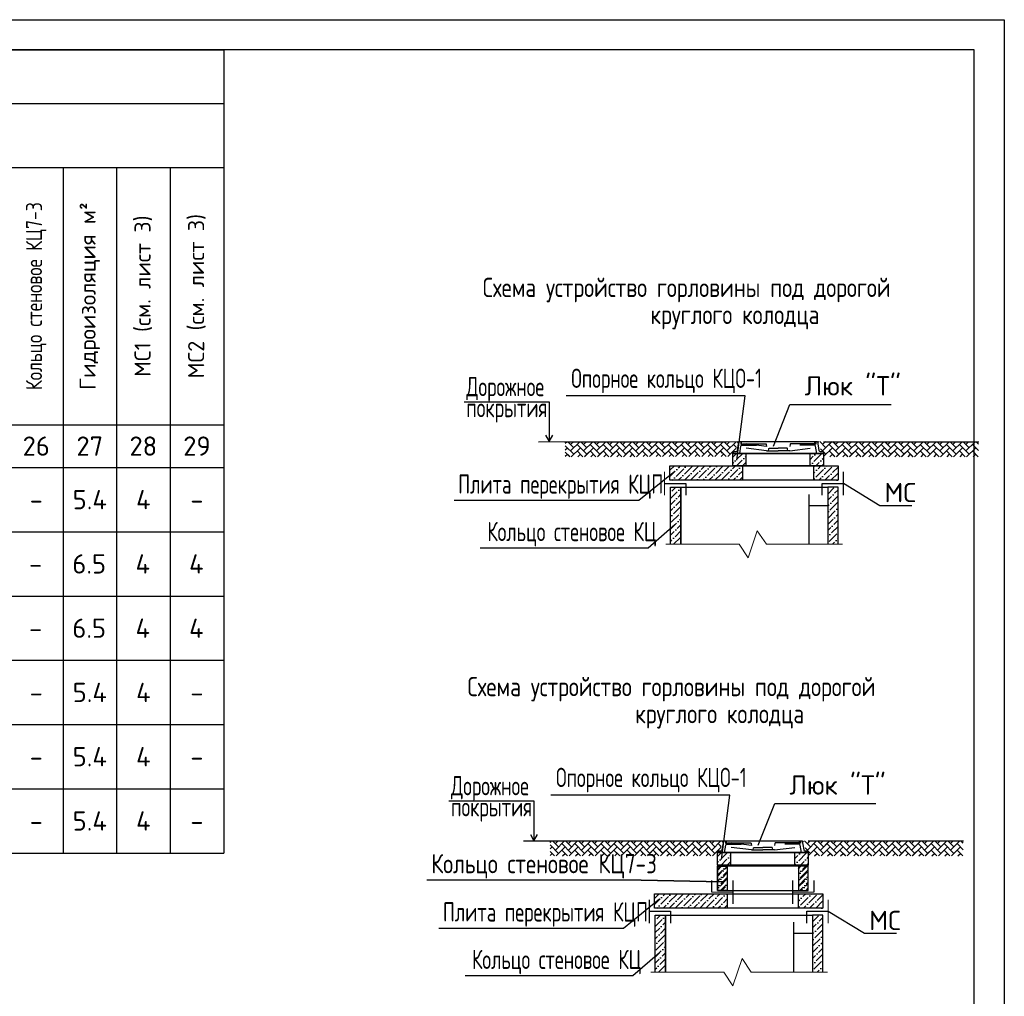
# Model space of a CAD drawing. Header units: inches. Extents: x -416310 to 1286511, y -34262 to 944600.
# Tile 84 of 84: x 940248 to 956596, y 55137 to 71358. Entities that reach past the tile are written whole.
import ezdxf

# ---------------------------------------------------------------- set-up
doc = ezdxf.new("R2010")
doc.units = ezdxf.units.IN
doc.header["$MEASUREMENT"] = 0
for name, color, linetype in [('Building', 250, 'Continuous'), ('DIMS', 250, 'Continuous'), ('HATCH', 6, 'Continuous'), ('KOLOD', 250, 'Continuous'), ('KOLODEZ', 250, 'Continuous')]:
    doc.layers.add(name, color=color, linetype=linetype)
doc.styles.add('GOST', font='isocpeur.ttf')
pattern_1 = [(45, (36717.7, -63277.125), (38.0212457, 139.411234), [179.233871, -35.846774, 0, -35.846774])]
pattern_2 = [(45, (36717.7, -62219.44), (38.0212457, 139.411234), [179.233871, -35.846774, 0, -35.846774])]
pattern_3 = [(45, (36614.77, -62123.65), (8e-15, 108.149321), [229.419355, -76.473118]), (135, (36668.84, -62069.58), (8e-15, 108.149321), [229.419355, -76.473118])]
pattern_4 = [(45, (141420.39, -36021.21), (38.0212457, 139.411234), [179.233871, -35.846774, 0, -35.846774])]
pattern_5 = [(45, (40798.91, -62123.65), (8e-15, 108.149321), [229.419355, -76.473118]), (135, (40852.985, -62069.58), (8e-15, 108.149321), [229.419355, -76.473118])]
pattern_6 = [(45, (36464.64, -69906.58), (38.0212457, 139.411234), [179.233871, -35.846774, 0, -35.846774])]
pattern_7 = [(45, (36464.64, -69325.55), (38.0212457, 139.411234), [179.233871, -35.846774, 0, -35.846774])]
pattern_8 = [(45, (36361.71, -68753.11), (8e-15, 108.149321), [229.419355, -76.473118]), (135, (36415.78, -68699.035), (8e-15, 108.149321), [229.419355, -76.473118])]
pattern_9 = [(45, (141167.335, -43127.32), (38.0212457, 139.411234), [179.233871, -35.846774, 0, -35.846774])]
pattern_10 = [(45, (36464.64, -69810.874), (38.0212457, 139.411234), [179.233871, -35.846774, 0, -35.846774])]
pattern_11 = [(45, (40545.85, -68753.11), (8e-15, 108.149321), [229.419355, -76.473118]), (135, (40599.93, -68699.035), (8e-15, 108.149321), [229.419355, -76.473118])]

msp = doc.modelspace()

# ---------------------------------------------------------------- hatches: boundary and pattern name
at = {"layer": 'KOLOD', "true_color": 0x000000}
h = msp.add_hatch(dxfattribs=at)
h.set_pattern_fill('AR-HBONE', color=18, scale=0.752688, style=0)
h.set_pattern_definition(pattern_3)
h.paths.add_polyline_path([(952189.4441, 64347.2709), (949307.3542, 64349.024), (949307.3542, 64098.7243), (952086.98, 64164.9724)])
h = msp.add_hatch(dxfattribs=at)
h.set_pattern_fill('AR-HBONE', color=18, scale=0.752688, style=0)
h.set_pattern_definition(pattern_3)
h.paths.add_polyline_path([(952189.4441, 64347.2709), (949307.3542, 64349.024), (949307.3542, 64098.7243), (952086.5782, 64101.7794)])
h = msp.add_hatch(dxfattribs=at)
h.set_pattern_fill('AR-HBONE', color=18, scale=0.752688, style=0)
h.set_pattern_definition(pattern_5)
h.paths.add_polyline_path([(953495.7794, 64349.507), (953595.232, 64101.7794), (956167.7904, 64098.7243), (956167.7904, 64347.2709)])
h = msp.add_hatch(dxfattribs=at)
h.set_pattern_fill('AR-HBONE', color=18, scale=0.752688, style=0)
h.set_pattern_definition(pattern_5)
h.paths.add_polyline_path([(953693.0153, 64348.892), (953693.0153, 64098.7243), (956167.7904, 64098.7243), (956167.7904, 64347.2709)])
h = msp.add_hatch(dxfattribs=at)
h.set_pattern_fill('ANSI36', color=18, scale=22.580645, style=0)
h.set_pattern_definition(pattern_1)
h.paths.add_polyline_path([(952304.0842, 64153.1936), (952086.98, 64153.1936), (952086.98, 63947.2071), (952304.0842, 63947.2071)])
h.paths.add_polyline_path([(953594.8302, 64021.8555), (953594.8302, 64153.1936), (953370.5988, 64153.1936), (953370.5988, 63947.2071), (953556.4279, 63947.2071)])
h.paths.add_polyline_path([(953594.8302, 64021.8555), (953556.4279, 63947.2071), (953594.4283, 63947.2071), (953594.8302, 63947.2071)], flags=17)
h = msp.add_hatch(dxfattribs=at)
h.set_pattern_fill('ANSI36', color=18, scale=22.580645, style=0)
h.set_pattern_definition(pattern_1)
h.paths.add_polyline_path([(952304.0842, 64153.1936), (952086.98, 64153.1936), (952086.98, 63947.2071), (952304.0842, 63947.2071)])
h.paths.add_polyline_path([(953594.8302, 64021.8555), (953594.8302, 64153.1936), (953370.5988, 64153.1936), (953370.5988, 63947.2071), (953556.4279, 63947.2071)])
h.paths.add_polyline_path([(953594.8302, 64021.8555), (953556.4279, 63947.2071), (953594.4283, 63947.2071), (953594.8302, 63947.2071)], flags=17)
h = msp.add_hatch(dxfattribs=at)
h.set_pattern_fill('ANSI36', color=18, scale=22.580645, style=0)
h.set_pattern_definition(pattern_4)
h.paths.add_polyline_path([(952248.4619, 63947.2071), (951042.8604, 63947.2071), (951042.8604, 63707.3317), (952248.4619, 63707.3317)])
h.paths.add_polyline_path([(953836.6953, 63947.2071), (953432.5445, 63947.2071), (953432.5445, 63707.3317), (953836.6953, 63707.3317)])
h = msp.add_hatch(dxfattribs=at)
h.set_pattern_fill('ANSI36', color=18, scale=22.580645, style=0)
h.set_pattern_definition(pattern_4)
h.paths.add_polyline_path([(952248.4619, 63947.2071), (951042.8604, 63947.2071), (951042.8604, 63707.3317), (952248.4619, 63707.3317)])
h.paths.add_polyline_path([(953836.6953, 63947.2071), (953432.5445, 63947.2071), (953432.5445, 63707.3317), (953836.6953, 63707.3317)])
h = msp.add_hatch(dxfattribs=at)
h.set_pattern_fill('ANSI36', color=18, scale=22.580645, style=0)
h.set_pattern_definition(pattern_2)
h.paths.add_polyline_path([(953664.1659, 62644.5472), (953836.8713, 62644.5472), (953836.8713, 63592.0667), (953664.1659, 63592.0667)])
h.paths.add_polyline_path([(951053.1, 62644.5472), (951225.8054, 62644.5472), (951225.8054, 63592.0667), (951053.1, 63592.0667)])
h = msp.add_hatch(dxfattribs=at)
h.set_pattern_fill('ANSI36', color=18, scale=22.580645, style=0)
h.set_pattern_definition(pattern_2)
h.paths.add_polyline_path([(953664.1659, 62644.5472), (953836.8713, 62644.5472), (953836.8713, 63592.0667), (953664.1659, 63592.0667)])
h.paths.add_polyline_path([(951053.1, 62644.5472), (951225.8054, 62644.5472), (951225.8054, 63592.0667), (951053.1, 63592.0667)])
h = msp.add_hatch(dxfattribs=at)
h.set_pattern_fill('AR-HBONE', color=18, scale=0.752688, style=0)
h.set_pattern_definition(pattern_8)
h.paths.add_polyline_path([(951936.3854, 57717.8153), (949054.2956, 57719.5683), (949054.2956, 57469.2686), (951833.9214, 57535.5168)])
h = msp.add_hatch(dxfattribs=at)
h.set_pattern_fill('AR-HBONE', color=18, scale=0.752688, style=0)
h.set_pattern_definition(pattern_8)
h.paths.add_polyline_path([(951936.3854, 57717.8153), (949054.2956, 57719.5683), (949054.2956, 57469.2686), (951833.5195, 57472.3237)])
h = msp.add_hatch(dxfattribs=at)
h.set_pattern_fill('AR-HBONE', color=18, scale=0.752688, style=0)
h.set_pattern_definition(pattern_11)
h.paths.add_polyline_path([(953242.7207, 57720.0514), (953342.1734, 57472.3237), (955914.7317, 57469.2686), (955914.7317, 57717.8153)])
h = msp.add_hatch(dxfattribs=at)
h.set_pattern_fill('AR-HBONE', color=18, scale=0.752688, style=0)
h.set_pattern_definition(pattern_11)
h.paths.add_polyline_path([(953439.9567, 57719.4363), (953439.9567, 57469.2686), (955914.7317, 57469.2686), (955914.7317, 57717.8153)])
h = msp.add_hatch(dxfattribs=at)
h.set_pattern_fill('ANSI36', color=18, scale=22.580645, style=0)
h.set_pattern_definition(pattern_6)
h.paths.add_polyline_path([(952051.0255, 57523.738), (951833.9214, 57523.738), (951833.9214, 57317.7514), (952051.0255, 57317.7514)])
h.paths.add_polyline_path([(953341.7715, 57392.3999), (953341.7715, 57523.738), (953117.5401, 57523.738), (953117.5401, 57317.7514), (953303.3693, 57317.7514)])
h.paths.add_polyline_path([(953341.7715, 57392.3999), (953303.3693, 57317.7514), (953341.3696, 57317.7514), (953341.7715, 57317.7514)], flags=17)
h = msp.add_hatch(dxfattribs=at)
h.set_pattern_fill('ANSI36', color=18, scale=22.580645, style=0)
h.set_pattern_definition(pattern_6)
h.paths.add_polyline_path([(952051.0255, 57523.738), (951833.9214, 57523.738), (951833.9214, 57317.7514), (952051.0255, 57317.7514)])
h.paths.add_polyline_path([(953341.7715, 57392.3999), (953341.7715, 57523.738), (953117.5401, 57523.738), (953117.5401, 57317.7514), (953303.3693, 57317.7514)])
h.paths.add_polyline_path([(953341.7715, 57392.3999), (953303.3693, 57317.7514), (953341.3696, 57317.7514), (953341.7715, 57317.7514)], flags=17)
h = msp.add_hatch(dxfattribs=at)
h.set_pattern_fill('ANSI36', color=18, scale=22.580645, style=0)
h.set_pattern_definition(pattern_7)
h.paths.add_polyline_path([(953341.3696, 57299.1243), (953179.4859, 57299.1243), (953179.4859, 56896.8243), (953341.3696, 56896.8243)])
h.paths.add_polyline_path([(951995.4032, 57299.1243), (951833.5195, 57299.1243), (951833.5195, 56896.8243), (951995.4032, 56896.8243)])
h = msp.add_hatch(dxfattribs=at)
h.set_pattern_fill('ANSI36', color=18, scale=22.580645, style=0)
h.set_pattern_definition(pattern_10)
h.paths.add_polyline_path([(953341.3696, 57299.1243), (953179.4859, 57299.1243), (953179.4859, 56896.8243), (953341.3696, 56896.8243)])
h.paths.add_polyline_path([(951995.4032, 57299.1243), (951833.5195, 57299.1243), (951833.5195, 56896.8243), (951995.4032, 56896.8243)])
h = msp.add_hatch(dxfattribs=at)
h.set_pattern_fill('ANSI36', color=18, scale=22.580645, style=0)
h.set_pattern_definition(pattern_7)
h.paths.add_polyline_path([(953341.3696, 57299.1243), (953179.4859, 57299.1243), (953179.4859, 56896.8243), (953341.3696, 56896.8243)])
h.paths.add_polyline_path([(951995.4032, 57299.1243), (951833.5195, 57299.1243), (951833.5195, 56896.8243), (951995.4032, 56896.8243)])
h = msp.add_hatch(dxfattribs=at)
h.set_pattern_fill('ANSI36', color=18, scale=22.580645, style=0)
h.set_pattern_definition(pattern_10)
h.paths.add_polyline_path([(953341.3696, 57299.1243), (953179.4859, 57299.1243), (953179.4859, 56896.8243), (953341.3696, 56896.8243)])
h.paths.add_polyline_path([(951995.4032, 57299.1243), (951833.5195, 57299.1243), (951833.5195, 56896.8243), (951995.4032, 56896.8243)])
h = msp.add_hatch(dxfattribs=at)
h.set_pattern_fill('ANSI36', color=18, scale=22.580645, style=0)
h.set_pattern_definition(pattern_9)
h.paths.add_polyline_path([(951995.4032, 56841.0919), (950789.8017, 56841.0919), (950789.8017, 56601.2165), (951995.4032, 56601.2165)])
h.paths.add_polyline_path([(953583.6366, 56841.0919), (953179.4859, 56841.0919), (953179.4859, 56601.2165), (953583.6366, 56601.2165)])
h = msp.add_hatch(dxfattribs=at)
h.set_pattern_fill('ANSI36', color=18, scale=22.580645, style=0)
h.set_pattern_definition(pattern_9)
h.paths.add_polyline_path([(951995.4032, 56841.0919), (950789.8017, 56841.0919), (950789.8017, 56601.2165), (951995.4032, 56601.2165)])
h.paths.add_polyline_path([(953583.6366, 56841.0919), (953179.4859, 56841.0919), (953179.4859, 56601.2165), (953583.6366, 56601.2165)])
h = msp.add_hatch(dxfattribs=at)
h.set_pattern_fill('ANSI36', color=18, scale=22.580645, style=0)
h.set_pattern_definition(pattern_7)
h.paths.add_polyline_path([(953411.1073, 55538.4321), (953583.8127, 55538.4321), (953583.8127, 56485.9516), (953411.1073, 56485.9516)])
h.paths.add_polyline_path([(950800.0413, 55538.4321), (950972.7467, 55538.4321), (950972.7467, 56485.9516), (950800.0413, 56485.9516)])
h = msp.add_hatch(dxfattribs=at)
h.set_pattern_fill('ANSI36', color=18, scale=22.580645, style=0)
h.set_pattern_definition(pattern_7)
h.paths.add_polyline_path([(953411.1073, 55538.4321), (953583.8127, 55538.4321), (953583.8127, 56485.9516), (953411.1073, 56485.9516)])
h.paths.add_polyline_path([(950800.0413, 55538.4321), (950972.7467, 55538.4321), (950972.7467, 56485.9516), (950800.0413, 56485.9516)])

# ---------------------------------------------------------------- linework, layer by layer
for p, q in [((914596.2765, 71357.7177), (956596.2765, 71357.7177)), ((956596.2765, 71357.7177), (956596.2765, 41657.7177))]:
    msp.add_line(p, q)
at = {"lineweight": 30, "transparency": 33554687}
for p, q in [((916596.2765, 70857.7177), (943635.6892, 70857.7177)), ((943635.6892, 70857.7177), (943635.6892, 57515.9022)), ((916596.2765, 69968.2633), (943635.6892, 69968.2633)), ((924067.6931, 68900.9181), (943635.6892, 68900.9181)), ((940967.3261, 68900.9181), (940967.3261, 57515.9022)), ((941856.7804, 68900.9181), (941856.7804, 57515.9022)), ((941856.7804, 68900.9181), (941856.7804, 57515.9022)), ((942746.2348, 68900.9181), (942746.2348, 57515.9022)), ((916596.2765, 64631.5372), (943635.6892, 64631.5372)), ((916596.2765, 63919.9737), (943635.6892, 63919.9737))]:
    msp.add_line(p, q, dxfattribs=at).dxf.unprotected_set("ltscale", 0)
at = {"transparency": 33554687}
for p, q in [((953037.4474, 64968.258), (954715.647, 64968.258)), ((953037.4474, 64968.258), (954715.647, 64968.258)), ((953924.5725, 63657.8323), (954529.413, 63291.4478)), ((953924.5725, 63657.8323), (954529.413, 63291.4478)), ((954529.413, 63291.4478), (955058.1221, 63291.4478)), ((954529.413, 63291.4478), (955058.1221, 63291.4478)), ((916596.2765, 62852.6284), (943635.6892, 62852.6284)), ((916596.2765, 62852.6284), (943635.6892, 62852.6284)), ((916596.2765, 61785.2832), (943635.6892, 61785.2832)), ((916596.2765, 60717.938), (943635.6892, 60717.938)), ((916596.2765, 59650.5927), (943635.6892, 59650.5927)), ((916596.2765, 58583.2475), (943635.6892, 58583.2475)), ((952784.3887, 58338.8023), (954462.5883, 58338.8023)), ((952784.3887, 58338.8023), (954462.5883, 58338.8023)), ((916596.2765, 57515.9022), (943635.6892, 57515.9022)), ((954276.3543, 56185.3327), (954805.0634, 56185.3327)), ((954276.3543, 56185.3327), (954805.0634, 56185.3327))]:
    msp.add_line(p, q, dxfattribs=at).dxf.unprotected_set("ltscale", 0)
msp.add_lwpolyline([(916596.2765, 42157.7177), (956096.2765, 42157.7177), (956096.2765, 70857.7177), (916596.2765, 70857.7177)], close=True)
at = {"layer": 'Building', "color": 18, "true_color": 0x000000}
for p, q in [((947625.8073, 65013.0742), (949036.9446, 65013.0742)), ((949036.9446, 65013.0742), (949036.9446, 64349.3798)), ((948980.893, 64455.5493), (949036.9446, 64349.3798)), ((949036.9446, 64349.3798), (949100.6016, 64455.0245)), ((947372.7486, 58383.6186), (948783.8859, 58383.6186)), ((948783.8859, 58383.6186), (948783.8859, 57719.9242)), ((948727.8343, 57826.0936), (948783.8859, 57719.9242)), ((948783.8859, 57719.9242), (948847.543, 57825.5688))]:
    msp.add_line(p, q, dxfattribs=at)
at = {"layer": 'DIMS', "color": 18, "true_color": 0x000000}
for p, q in [((952292.041, 65110.0309), (949322.1036, 65110.0309)), ((952292.041, 65110.0309), (949322.1036, 65110.0309)), ((952155.5963, 64039.6928), (952292.041, 65110.0309)), ((952155.5963, 64039.6928), (952292.041, 65110.0309)), ((952763.1173, 64276.2888), (953037.4474, 64968.258)), ((952763.1173, 64276.2888), (953037.4474, 64968.258)), ((951124.3962, 63856.309), (950527.8191, 63370.2077)), ((951124.3962, 63856.309), (950527.8191, 63370.2077)), ((950527.8191, 63370.2077), (947460.6541, 63370.2077)), ((950527.8191, 63370.2077), (947460.6541, 63370.2077)), ((951124.3962, 62968.3556), (950683.9187, 62581.0615)), ((951124.3962, 62968.3556), (950683.9187, 62581.0615)), ((950683.9187, 62581.0615), (947896.4816, 62581.0615)), ((952038.9823, 58480.5753), (949069.045, 58480.5753)), ((952038.9823, 58480.5753), (949069.045, 58480.5753)), ((951902.5377, 57410.2371), (952038.9823, 58480.5753)), ((951902.5377, 57410.2371), (952038.9823, 58480.5753)), ((952510.0586, 57646.8331), (952784.3887, 58338.8023)), ((952510.0586, 57646.8331), (952784.3887, 58338.8023)), ((950566.3451, 57064.9711), (947010.7961, 57064.9711)), ((950871.3376, 56750.1938), (950274.7605, 56264.0926)), ((950871.3376, 56750.1938), (950274.7605, 56264.0926)), ((953671.5138, 56551.7171), (954276.3543, 56185.3327)), ((953671.5138, 56551.7171), (954276.3543, 56185.3327)), ((950274.7605, 56264.0926), (947207.5954, 56264.0926)), ((950274.7605, 56264.0926), (947207.5954, 56264.0926)), ((950871.3376, 55862.2404), (950430.86, 55474.9464)), ((950871.3376, 55862.2404), (950430.86, 55474.9464)), ((950430.86, 55474.9464), (947643.423, 55474.9464))]:
    msp.add_line(p, q, dxfattribs=at)
msp.add_lwpolyline([(951916.5663, 57041.2007), (950566.3451, 57064.9711), (951916.5663, 57041.2007)], dxfattribs=at)
at = {"layer": 'HATCH', "color": 18, "true_color": 0x000000}
for p, q in [((948864.9165, 64349.1433), (952189.7936, 64349.507)), ((949300.7829, 64349.191), (951983.6472, 64347.2709)), ((953594.4283, 64349.024), (956171.6218, 64349.024)), ((953693.0153, 64349.024), (955492.4394, 64349.024)), ((948611.8578, 57719.6877), (951936.7349, 57720.0514)), ((949047.7242, 57719.7354), (951730.5886, 57717.8153)), ((953341.3696, 57719.5683), (955918.5631, 57719.5683)), ((953439.9567, 57719.5683), (955239.3807, 57719.5683))]:
    msp.add_line(p, q, dxfattribs=at)
at = {"layer": 'KOLOD', "color": 18, "true_color": 0x000000}
for p, q in [((953348.5859, 63473.7201), (953348.5859, 62644.5472)), ((953348.5859, 63473.7201), (953348.5859, 62644.5472)), ((953664.1659, 63285.4912), (953348.5859, 63285.4912)), ((953664.1659, 63285.4912), (953348.5859, 63285.4912)), ((953095.5273, 56367.605), (953095.5273, 55538.4321)), ((953095.5273, 56367.605), (953095.5273, 55538.4321)), ((953411.1073, 56179.3761), (953095.5273, 56179.3761)), ((953411.1073, 56179.3761), (953095.5273, 56179.3761))]:
    msp.add_line(p, q, dxfattribs=at)
for points in [[(952842.7865, 64153.1936), (952086.98, 64153.1936), (952086.98, 64164.9724, -0.4142135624), (952106.6114, 64184.6038), (952147.2199, 64184.6038, 0.3695011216), (952166.6158, 64201.2038), (952189.7936, 64349.507), (953495.7794, 64349.507), (953518.9572, 64201.2038, 0.3695011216), (953538.353, 64184.6038), (953578.9616, 64184.6038, -0.4142135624), (953598.5929, 64164.9724), (953598.5929, 64153.1936), (952842.7865, 64153.1936)], [(952204.768, 64153.1936), (952223.1992, 64275.6525, -0.3711057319), (952242.6119, 64292.362), (952482.6537, 64292.362)], [(952204.768, 64153.1936), (952223.1992, 64275.6525, -0.3711057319), (952242.6119, 64292.362), (952482.6537, 64292.362)], [(952234.2151, 64310.2443), (952249.9201, 64310.2443), (952249.9201, 64310.2443, -0.4142135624), (952253.8464, 64314.1706), (952634.9176, 64314.1706, -0.4142135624), (952644.7332, 64304.3549), (952650.3994, 64270.9817)], [(952234.2151, 64310.2443), (952249.9201, 64310.2443), (952249.9201, 64310.2443, -0.4142135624), (952253.8464, 64314.1706), (952634.9176, 64314.1706, -0.4142135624), (952644.7332, 64304.3549), (952650.3994, 64270.9817)], [(953451.3579, 64310.2443), (953435.6528, 64310.2443), (953435.6528, 64310.2443, 0.4142135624), (953431.7266, 64314.1706), (953050.6554, 64314.1706, 0.4142135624), (953040.8397, 64304.3549), (953035.1736, 64270.9817)], [(953451.3579, 64310.2443), (953435.6528, 64310.2443), (953435.6528, 64310.2443, 0.4142135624), (953431.7266, 64314.1706), (953050.6554, 64314.1706, 0.4142135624), (953040.8397, 64304.3549), (953035.1736, 64270.9817)], [(953480.8049, 64153.1936), (953462.3738, 64275.6525, 0.3711057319), (953442.9611, 64292.362), (953202.9193, 64292.362)], [(953480.8049, 64153.1936), (953462.3738, 64275.6525, 0.3711057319), (953442.9611, 64292.362), (953202.9193, 64292.362)], [(952681.8095, 64197.0015), (952687.7181, 64230.3748, -0.4142135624), (952697.5338, 64240.1905), (952842.7865, 64240.1905)], [(952681.8095, 64197.0015), (952687.7181, 64230.3748, -0.4142135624), (952697.5338, 64240.1905), (952842.7865, 64240.1905)], [(953003.7634, 64197.0015), (952997.8549, 64230.3748, 0.4142135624), (952988.0392, 64240.1905), (952842.7865, 64240.1905)], [(953003.7634, 64197.0015), (952997.8549, 64230.3748, 0.4142135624), (952988.0392, 64240.1905), (952842.7865, 64240.1905)], [(952589.7278, 57523.738), (951833.9214, 57523.738), (951833.9214, 57535.5168, -0.4142135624), (951853.5527, 57555.1481), (951894.1612, 57555.1481, 0.3695011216), (951913.5571, 57571.7482), (951936.7349, 57720.0514), (953242.7207, 57720.0514), (953265.8985, 57571.7482, 0.3695011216), (953285.2944, 57555.1481), (953325.9029, 57555.1481, -0.4142135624), (953345.5343, 57535.5168), (953345.5343, 57523.738), (952589.7278, 57523.738)], [(951951.7094, 57523.738), (951970.1405, 57646.1968, -0.3711057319), (951989.5532, 57662.9064), (952229.595, 57662.9064)], [(951951.7094, 57523.738), (951970.1405, 57646.1968, -0.3711057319), (951989.5532, 57662.9064), (952229.595, 57662.9064)], [(951981.1564, 57680.7887), (951996.8615, 57680.7887), (951996.8615, 57680.7887, -0.4142135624), (952000.7877, 57684.715), (952381.8589, 57684.715, -0.4142135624), (952391.6746, 57674.8993), (952397.3407, 57641.526)], [(951981.1564, 57680.7887), (951996.8615, 57680.7887), (951996.8615, 57680.7887, -0.4142135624), (952000.7877, 57684.715), (952381.8589, 57684.715, -0.4142135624), (952391.6746, 57674.8993), (952397.3407, 57641.526)], [(952428.7509, 57567.5459), (952434.6594, 57600.9192, -0.4142135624), (952444.4751, 57610.7348), (952589.7278, 57610.7348)], [(952428.7509, 57567.5459), (952434.6594, 57600.9192, -0.4142135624), (952444.4751, 57610.7348), (952589.7278, 57610.7348)], [(952750.7048, 57567.5459), (952744.7962, 57600.9192, 0.4142135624), (952734.9805, 57610.7348), (952589.7278, 57610.7348)], [(952750.7048, 57567.5459), (952744.7962, 57600.9192, 0.4142135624), (952734.9805, 57610.7348), (952589.7278, 57610.7348)], [(953198.2992, 57680.7887), (953182.5942, 57680.7887), (953182.5942, 57680.7887, 0.4142135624), (953178.6679, 57684.715), (952797.5967, 57684.715, 0.4142135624), (952787.7811, 57674.8993), (952782.1149, 57641.526)], [(953198.2992, 57680.7887), (953182.5942, 57680.7887), (953182.5942, 57680.7887, 0.4142135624), (953178.6679, 57684.715), (952797.5967, 57684.715, 0.4142135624), (952787.7811, 57674.8993), (952782.1149, 57641.526)], [(953227.7462, 57523.738), (953209.3151, 57646.1968, 0.3711057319), (953189.9024, 57662.9064), (952949.8606, 57662.9064)], [(953227.7462, 57523.738), (953209.3151, 57646.1968, 0.3711057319), (953189.9024, 57662.9064), (952949.8606, 57662.9064)]]:
    msp.add_lwpolyline(points, format="xyb", dxfattribs=at)
for points in [[(952221.2037, 64349.507), (952221.2037, 64308.0791)], [(952221.2037, 64349.507), (952221.2037, 64308.0791)], [(952221.2037, 64308.0791), (952359.3405, 64308.0791)], [(952221.2037, 64308.0791), (952359.3405, 64308.0791)], [(952234.2151, 64310.2443), (952234.2151, 64349.507)], [(952234.2151, 64310.2443), (952234.2151, 64349.507)], [(952249.9201, 64292.362), (952249.9201, 64308.0791)], [(952249.9201, 64292.362), (952249.9201, 64308.0791)], [(952650.3994, 64270.9817), (952311.5481, 64314.1706)], [(952650.3994, 64270.9817), (952311.5481, 64314.1706)], [(953464.3693, 64308.0791), (953326.2325, 64308.0791)], [(953464.3693, 64308.0791), (953326.2325, 64308.0791)], [(953435.6528, 64292.362), (953435.6528, 64308.0791)], [(953435.6528, 64292.362), (953435.6528, 64308.0791)], [(953451.3579, 64310.2443), (953451.3579, 64349.507)], [(953451.3579, 64310.2443), (953451.3579, 64349.507)], [(953464.3693, 64349.507), (953464.3693, 64308.0791)], [(953464.3693, 64349.507), (953464.3693, 64308.0791)], [(952650.3994, 64197.0015), (952311.5481, 64240.1905)], [(952650.3994, 64197.0015), (952311.5481, 64240.1905)], [(952650.3994, 64197.0015), (952681.8095, 64197.0015)], [(952650.3994, 64197.0015), (952681.8095, 64197.0015)], [(952681.8095, 64197.0015), (952842.7865, 64197.0015)], [(952681.8095, 64197.0015), (952842.7865, 64197.0015)], [(953003.7634, 64197.0015), (952842.7865, 64197.0015)], [(953003.7634, 64197.0015), (952842.7865, 64197.0015)], [(953035.1736, 64197.0015), (953003.7634, 64197.0015)], [(953035.1736, 64197.0015), (953003.7634, 64197.0015)], [(953035.1736, 64197.0015), (953374.0249, 64240.1905)], [(953035.1736, 64197.0015), (953374.0249, 64240.1905)], [(951968.145, 57720.0514), (951968.145, 57678.6235)], [(951968.145, 57720.0514), (951968.145, 57678.6235)], [(951981.1564, 57680.7887), (951981.1564, 57720.0514)], [(951981.1564, 57680.7887), (951981.1564, 57720.0514)], [(953198.2992, 57680.7887), (953198.2992, 57720.0514)], [(953198.2992, 57680.7887), (953198.2992, 57720.0514)], [(953211.3106, 57720.0514), (953211.3106, 57678.6235)], [(953211.3106, 57720.0514), (953211.3106, 57678.6235)], [(951968.145, 57678.6235), (952106.2818, 57678.6235)], [(951968.145, 57678.6235), (952106.2818, 57678.6235)], [(951996.8615, 57662.9064), (951996.8615, 57678.6235)], [(951996.8615, 57662.9064), (951996.8615, 57678.6235)], [(952397.3407, 57641.526), (952058.4894, 57684.715)], [(952397.3407, 57641.526), (952058.4894, 57684.715)], [(952397.3407, 57567.5459), (952058.4894, 57610.7348)], [(952397.3407, 57567.5459), (952058.4894, 57610.7348)], [(952397.3407, 57567.5459), (952428.7509, 57567.5459)], [(952397.3407, 57567.5459), (952428.7509, 57567.5459)], [(952428.7509, 57567.5459), (952589.7278, 57567.5459)], [(952428.7509, 57567.5459), (952589.7278, 57567.5459)], [(952750.7048, 57567.5459), (952589.7278, 57567.5459)], [(952750.7048, 57567.5459), (952589.7278, 57567.5459)], [(952782.1149, 57567.5459), (952750.7048, 57567.5459)], [(952782.1149, 57567.5459), (952750.7048, 57567.5459)], [(952782.1149, 57567.5459), (953120.9662, 57610.7348)], [(952782.1149, 57567.5459), (953120.9662, 57610.7348)], [(953211.3106, 57678.6235), (953073.1738, 57678.6235)], [(953211.3106, 57678.6235), (953073.1738, 57678.6235)], [(953182.5942, 57662.9064), (953182.5942, 57678.6235)], [(953182.5942, 57662.9064), (953182.5942, 57678.6235)]]:
    msp.add_lwpolyline(points, dxfattribs=at)
at = {"layer": 'KOLOD', "color": 18, "lineweight": 18, "true_color": 0x000000}
for points in [[(950977.8312, 62644.5472), (952194.1081, 62644.5472), (952344.6457, 62418.7408), (952495.1833, 62870.3537), (952645.721, 62644.5472), (953912.1402, 62644.5472)], [(951833.5195, 57523.738), (951833.5195, 56977.1402)], [(953341.7715, 57523.738), (953341.7715, 56978.9606)], [(950724.7725, 55538.4321), (951941.0494, 55538.4321), (952091.587, 55312.6256), (952242.1247, 55764.2385), (952392.6623, 55538.4321), (953659.0815, 55538.4321)]]:
    msp.add_lwpolyline(points, dxfattribs=at)
at = {"layer": 'KOLODEZ', "color": 18, "true_color": 0x000000}
for p, q in [((951042.8604, 63707.3317), (951042.8604, 63947.2071)), ((951042.8604, 63707.3317), (951042.8604, 63947.2071)), ((953836.9753, 63947.2071), (953836.9753, 63707.3317)), ((953836.9753, 63947.2071), (953836.9753, 63707.3317)), ((950789.8017, 56601.2165), (950789.8017, 56841.0919)), ((950789.8017, 56601.2165), (950789.8017, 56841.0919)), ((953583.9166, 56841.0919), (953583.9166, 56601.2165)), ((953583.9166, 56841.0919), (953583.9166, 56601.2165))]:
    msp.add_line(p, q, dxfattribs=at)
at = {"layer": 'KOLODEZ', "color": 18, "lineweight": 30, "true_color": 0x000000}
for p, q in [((953836.6953, 63707.3317), (951042.8604, 63707.3317)), ((953836.6953, 63707.3317), (951042.8604, 63707.3317)), ((953583.6366, 56601.2165), (950789.8017, 56601.2165)), ((953583.6366, 56601.2165), (950789.8017, 56601.2165))]:
    msp.add_line(p, q, dxfattribs=at)
at = {"layer": 'KOLODEZ', "color": 0, "const_width": 0.3926}
for points in [[(952842.7865, 64153.1936), (952086.98, 64153.1936), (952086.98, 64164.9724, -0.4142135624), (952106.6114, 64184.6038), (952147.2199, 64184.6038, 0.3695011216), (952166.6158, 64201.2038), (952189.7936, 64349.507), (953495.7794, 64349.507), (953518.9572, 64201.2038, 0.3695011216), (953538.353, 64184.6038), (953578.9616, 64184.6038, -0.4142135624), (953598.5929, 64164.9724), (953598.5929, 64153.1936), (952842.7865, 64153.1936)], [(952589.7278, 57523.738), (951833.9214, 57523.738), (951833.9214, 57535.5168, -0.4142135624), (951853.5527, 57555.1481), (951894.1612, 57555.1481, 0.3695011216), (951913.5571, 57571.7482), (951936.7349, 57720.0514), (953242.7207, 57720.0514), (953265.8985, 57571.7482, 0.3695011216), (953285.2944, 57555.1481), (953325.9029, 57555.1481, -0.4142135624), (953345.5343, 57535.5168), (953345.5343, 57523.738), (952589.7278, 57523.738)]]:
    msp.add_lwpolyline(points, format="xyb", dxfattribs=at)
at = {"layer": 'KOLODEZ', "color": 0, "lineweight": 30}
for points in [[(952086.5782, 64153.1936), (953594.8302, 64153.1936), (953594.8302, 63947.2071), (952086.5782, 63947.2071)], [(952086.5782, 64153.1936), (953594.8302, 64153.1936), (953594.8302, 63947.2071), (952086.5782, 63947.2071)], [(952086.98, 64153.1936), (952304.0842, 64153.1936), (952304.0842, 63947.2071), (952086.98, 63947.2071)], [(952086.98, 64153.1936), (952304.0842, 64153.1936), (952304.0842, 63947.2071), (952086.98, 63947.2071)], [(953370.5988, 64153.1936), (953595.232, 64153.1936), (953595.232, 63947.2071), (953370.5988, 63947.2071)], [(953370.5988, 64153.1936), (953595.232, 64153.1936), (953595.232, 63947.2071), (953370.5988, 63947.2071)], [(951042.8604, 63947.2071), (953836.9753, 63947.2071), (953836.9753, 63707.3317), (951042.8604, 63707.3317)], [(951042.8604, 63947.2071), (953836.9753, 63947.2071), (953836.9753, 63707.3317), (951042.8604, 63707.3317)], [(953432.5445, 63947.2071), (953836.6953, 63947.2071), (953836.6953, 63707.3317), (953432.5445, 63707.3317)], [(953432.5445, 63947.2071), (953836.6953, 63947.2071), (953836.6953, 63707.3317), (953432.5445, 63707.3317)], [(951833.5195, 57523.738), (953341.7715, 57523.738), (953341.7715, 57317.7514), (951833.5195, 57317.7514)], [(951833.5195, 57523.738), (953341.7715, 57523.738), (953341.7715, 57317.7514), (951833.5195, 57317.7514)], [(951833.9214, 57523.738), (952051.0255, 57523.738), (952051.0255, 57317.7514), (951833.9214, 57317.7514)], [(951833.9214, 57523.738), (952051.0255, 57523.738), (952051.0255, 57317.7514), (951833.9214, 57317.7514)], [(953117.5401, 57523.738), (953342.1734, 57523.738), (953342.1734, 57317.7514), (953117.5401, 57317.7514)], [(953117.5401, 57523.738), (953342.1734, 57523.738), (953342.1734, 57317.7514), (953117.5401, 57317.7514)], [(951833.5195, 56896.8243), (953341.3696, 56896.8243), (953341.3696, 57299.1243), (951833.5195, 57299.1243)], [(951995.4032, 56896.8243), (951833.5195, 56896.8243), (951833.5195, 57299.1243), (951995.4032, 57299.1243)], [(951833.5195, 56896.8243), (953341.3696, 56896.8243), (953341.3696, 57299.1243), (951833.5195, 57299.1243)], [(951995.4032, 56896.8243), (951833.5195, 56896.8243), (951833.5195, 57299.1243), (951995.4032, 57299.1243)], [(951833.5195, 56896.8243), (953341.3696, 56896.8243), (953341.3696, 57299.1243), (951833.5195, 57299.1243)], [(951995.4032, 56896.8243), (951833.5195, 56896.8243), (951833.5195, 57299.1243), (951995.4032, 57299.1243)], [(951833.5195, 56896.8243), (953341.3696, 56896.8243), (953341.3696, 57299.1243), (951833.5195, 57299.1243)], [(951995.4032, 56896.8243), (951833.5195, 56896.8243), (951833.5195, 57299.1243), (951995.4032, 57299.1243)], [(953179.4859, 56896.8243), (953341.3696, 56896.8243), (953341.3696, 57299.1243), (953179.4859, 57299.1243)], [(953179.4859, 56896.8243), (953341.3696, 56896.8243), (953341.3696, 57299.1243), (953179.4859, 57299.1243)], [(953179.4859, 56896.8243), (953341.3696, 56896.8243), (953341.3696, 57299.1243), (953179.4859, 57299.1243)], [(953179.4859, 56896.8243), (953341.3696, 56896.8243), (953341.3696, 57299.1243), (953179.4859, 57299.1243)], [(950789.8017, 56841.0919), (953583.9166, 56841.0919), (953583.9166, 56601.2165), (950789.8017, 56601.2165)], [(950789.8017, 56841.0919), (953583.9166, 56841.0919), (953583.9166, 56601.2165), (950789.8017, 56601.2165)], [(953179.4859, 56841.0919), (953583.6366, 56841.0919), (953583.6366, 56601.2165), (953179.4859, 56601.2165)], [(953179.4859, 56841.0919), (953583.6366, 56841.0919), (953583.6366, 56601.2165), (953179.4859, 56601.2165)]]:
    msp.add_lwpolyline(points, close=True, dxfattribs=at)
for points in [[(952248.4619, 63947.2071), (952248.4619, 63707.3317)], [(952248.4619, 63947.2071), (952248.4619, 63707.3317)], [(951053.1, 62644.5472), (951053.1, 63592.0667), (951225.8054, 63592.0667), (951225.8054, 62644.5472)], [(951053.1, 62644.5472), (951053.1, 63592.0667), (951225.8054, 63592.0667), (951225.8054, 62644.5472)], [(951225.8054, 62644.5472), (951225.8054, 63592.0667), (953664.1659, 63592.0667), (953664.1659, 62644.5472)], [(951225.8054, 62644.5472), (951225.8054, 63592.0667), (953664.1659, 63592.0667), (953664.1659, 62644.5472)], [(953836.8713, 62644.5472), (953836.8713, 63592.0667), (953664.1659, 63592.0667), (953664.1659, 62644.5472)], [(953836.8713, 62644.5472), (953836.8713, 63592.0667), (953664.1659, 63592.0667), (953664.1659, 62644.5472)], [(951995.4032, 56841.0919), (951995.4032, 56601.2165)], [(951995.4032, 56841.0919), (951995.4032, 56601.2165)], [(950800.0413, 55538.4321), (950800.0413, 56485.9516), (950972.7467, 56485.9516), (950972.7467, 55538.4321)], [(950800.0413, 55538.4321), (950800.0413, 56485.9516), (950972.7467, 56485.9516), (950972.7467, 55538.4321)], [(950972.7467, 55538.4321), (950972.7467, 56485.9516), (953411.1073, 56485.9516), (953411.1073, 55538.4321)], [(950972.7467, 55538.4321), (950972.7467, 56485.9516), (953411.1073, 56485.9516), (953411.1073, 55538.4321)], [(953583.8127, 55538.4321), (953583.8127, 56485.9516), (953411.1073, 56485.9516), (953411.1073, 55538.4321)], [(953583.8127, 55538.4321), (953583.8127, 56485.9516), (953411.1073, 56485.9516), (953411.1073, 55538.4321)]]:
    msp.add_lwpolyline(points, dxfattribs=at)
at = {"layer": 'KOLODEZ', "color": 0, "const_width": 21.2903}
for points in [[(950954.0617, 63647.9208), (950954.0617, 63850.2114)], [(950954.0617, 63647.9208), (950954.0617, 63850.2114)], [(953924.5725, 63647.9208), (953924.5725, 63850.2114)], [(953924.5725, 63647.9208), (953924.5725, 63850.2114)], [(950954.0617, 63657.8323), (950954.0617, 63455.5416)], [(950954.0617, 63657.8323), (950954.0617, 63455.5416)], [(950954.0617, 63652.8765), (951310.0819, 63652.8765)], [(950954.0617, 63652.8765), (951310.0819, 63652.8765)], [(951310.0819, 63657.8323), (951310.0819, 63455.5416)], [(951310.0819, 63657.8323), (951310.0819, 63455.5416)], [(953568.5523, 63657.8323), (953568.5523, 63455.5416)], [(953568.5523, 63657.8323), (953568.5523, 63455.5416)], [(953568.5523, 63652.8765), (953924.5725, 63652.8765)], [(953568.5523, 63652.8765), (953924.5725, 63652.8765)], [(953924.5725, 63657.8323), (953924.5725, 63455.5416)], [(953924.5725, 63657.8323), (953924.5725, 63455.5416)], [(951736.4513, 56862.2159), (951736.4513, 57064.5065)], [(951736.4513, 56862.2159), (951736.4513, 57064.5065)], [(952092.4714, 56862.2159), (952092.4714, 57064.5065)], [(952092.4714, 56862.2159), (952092.4714, 57064.5065)], [(953082.4176, 56862.2159), (953082.4176, 57064.5065)], [(953082.4176, 56862.2159), (953082.4176, 57064.5065)], [(953438.4378, 56862.2159), (953438.4378, 57064.5065)], [(953438.4378, 56862.2159), (953438.4378, 57064.5065)], [(950701.0031, 56541.8056), (950701.0031, 56744.0963)], [(950701.0031, 56541.8056), (950701.0031, 56744.0963)], [(952092.4714, 56867.1716), (951736.4513, 56867.1716)], [(952092.4714, 56867.1716), (951736.4513, 56867.1716)], [(952092.4714, 56872.1274), (952092.4714, 56669.8367)], [(952092.4714, 56872.1274), (952092.4714, 56669.8367)], [(953082.4176, 56872.1274), (953082.4176, 56669.8367)], [(953082.4176, 56872.1274), (953082.4176, 56669.8367)], [(953082.4176, 56867.1716), (953438.4378, 56867.1716)], [(953082.4176, 56867.1716), (953438.4378, 56867.1716)], [(953671.5138, 56541.8056), (953671.5138, 56744.0963)], [(953671.5138, 56541.8056), (953671.5138, 56744.0963)], [(950701.0031, 56551.7171), (950701.0031, 56349.4265)], [(950701.0031, 56551.7171), (950701.0031, 56349.4265)], [(950701.0031, 56546.7614), (951057.0233, 56546.7614)], [(950701.0031, 56546.7614), (951057.0233, 56546.7614)], [(951057.0233, 56551.7171), (951057.0233, 56349.4265)], [(951057.0233, 56551.7171), (951057.0233, 56349.4265)], [(953315.4936, 56551.7171), (953315.4936, 56349.4265)], [(953315.4936, 56551.7171), (953315.4936, 56349.4265)], [(953315.4936, 56546.7614), (953671.5138, 56546.7614)], [(953315.4936, 56546.7614), (953671.5138, 56546.7614)], [(953671.5138, 56551.7171), (953671.5138, 56349.4265)], [(953671.5138, 56551.7171), (953671.5138, 56349.4265)]]:
    msp.add_lwpolyline(points, dxfattribs=at)

# ---------------------------------------------------------------- texts
at = {"transparency": 33554687, "style": 'GOST'}
for s, height, width, p in [('Схема устройство горловины под дорогой', 320.203571, 0.8, (947935.7602, 66750.9136)), ('круглого колодца ', 320.203571, 0.8, (950721.0846, 66301.5679)), ('Опорное кольцо КЦО-1', 320.203571, 0.7, (949405.6404, 65241.9129)), ('Дорожное ', 320.20357, 0.7, (947663.1465, 65104.5807)), ('покрытия', 320.20357, 0.7, (947663.1465, 64754.9896)), ('Плита перекрытия КЦП', 320.203571, 0.7, (947528.2125, 63485.6046)), ('Кольцо стеновое КЦ', 320.203571, 0.7, (948012.0971, 62696.4584)), ('Схема устройство горловины под дорогой', 320.203571, 0.8, (947682.7015, 60121.4579)), ('круглого колодца ', 320.203571, 0.8, (950468.0259, 59672.1123)), ('Опорное кольцо КЦО-1', 320.203571, 0.7, (949152.5817, 58612.4573)), ('Дорожное ', 320.20357, 0.7, (947410.0878, 58475.1251)), ('покрытия', 320.20357, 0.7, (947410.0878, 58125.534)), ('Кольцо стеновое КЦ7-3', 320.203571, 0.8, (947082.6704, 57180.3679)), ('Кольцо стеновое КЦ7-3', 320.203571, 0.8, (947082.6704, 57180.3679)), ('Плита перекрытия КЦП', 320.203571, 0.7, (947275.1538, 56379.4894)), ('Кольцо стеновое КЦ', 320.203571, 0.7, (947759.0385, 55590.3432))]:
    e = msp.add_text(s, height=height, dxfattribs=dict(at, width=width))
    e.set_placement(p)
    e.dxf.unprotected_set("ltscale", 0)
for s, p in [('Люк "Т"', (953280.4558, 65116.6253)), ('Люк "Т"', (953280.4558, 65116.6253)), ('МС', (954604.8355, 63343.8031)), ('МС', (954604.8355, 63343.8031)), ('Люк "Т"', (953027.3971, 58487.1696)), ('Люк "Т"', (953027.3971, 58487.1696)), ('МС', (954351.7768, 56237.6879)), ('МС', (954351.7768, 56237.6879))]:
    e = msp.add_text(s, height=320.20357, dxfattribs=at)
    e.set_placement(p)
    e.dxf.unprotected_set("ltscale", 0)
at = {"transparency": 33554687, "insert": (940522.5989, 66766.2276), "char_height": 266.83631, "width": 4269.380953, "attachment_point": 5, "rotation": 90, "line_spacing_factor": 0.8, "style": 'GOST'}
msp.add_mtext('{\\W0.8;Кольцо стеновое КЦ7-3}', dxfattribs=at).dxf.unprotected_set("ltscale", 0)
at = {"transparency": 33554687, "char_height": 266.83631, "width": 4269.380953, "attachment_point": 5, "rotation": 90, "style": 'GOST'}
for s, insert in [('Гидроизоляция м²', (941412.0533, 66766.2276)), ('МС1 (см. лист 3)', (942301.5076, 66766.2276)), ('МС2 (см. лист 3)', (943190.962, 66766.2276))]:
    msp.add_mtext(s, dxfattribs=dict(at, insert=insert)).dxf.unprotected_set("ltscale", 0)
at = {"transparency": 33554687, "width": 889.454365, "attachment_point": 5, "style": 'GOST'}
for s, insert, char_height in [('26', (940522.5989, 64275.7554), 320.20357), ('27', (941412.0533, 64275.7554), 320.20357), ('28', (942301.5076, 64275.7554), 320.20357), ('29', (943190.962, 64275.7554), 320.20357), ('5.4', (941412.0533, 63386.301), 320.20357), ('4', (942301.5076, 63386.301), 320.2036), ('-', (940522.5989, 63386.301), 320.2036), ('-', (943190.962, 63386.301), 320.2036), ('6.5', (941402.1436, 62318.9558), 320.20357), ('4', (942291.598, 62318.9558), 320.2036), ('4', (943181.0524, 62318.9558), 320.2036), ('-', (940512.6893, 62318.9558), 320.2036), ('6.5', (941402.1436, 61251.6106), 320.20357), ('4', (942291.598, 61251.6106), 320.2036), ('4', (943181.0524, 61251.6106), 320.2036), ('-', (940512.6893, 61251.6106), 320.2036), ('5.4', (941412.0533, 60184.2653), 320.20357), ('4', (942301.5076, 60184.2653), 320.2036), ('-', (940522.5989, 60184.2653), 320.2036), ('-', (943190.962, 60184.2653), 320.2036), ('5.4', (941412.0533, 59116.9201), 320.20357), ('4', (942301.5076, 59116.9201), 320.2036), ('-', (940522.5989, 59116.9201), 320.2036), ('-', (943190.962, 59116.9201), 320.2036), ('5.4', (941412.0533, 58049.5749), 320.20357), ('4', (942301.5076, 58049.5749), 320.2036), ('-', (940522.5989, 58049.5749), 320.2036), ('-', (943190.962, 58049.5749), 320.2036)]:
    msp.add_mtext(s, dxfattribs=dict(at, insert=insert, char_height=char_height)).dxf.unprotected_set("ltscale", 0)

doc.saveas('drawing.dxf')
